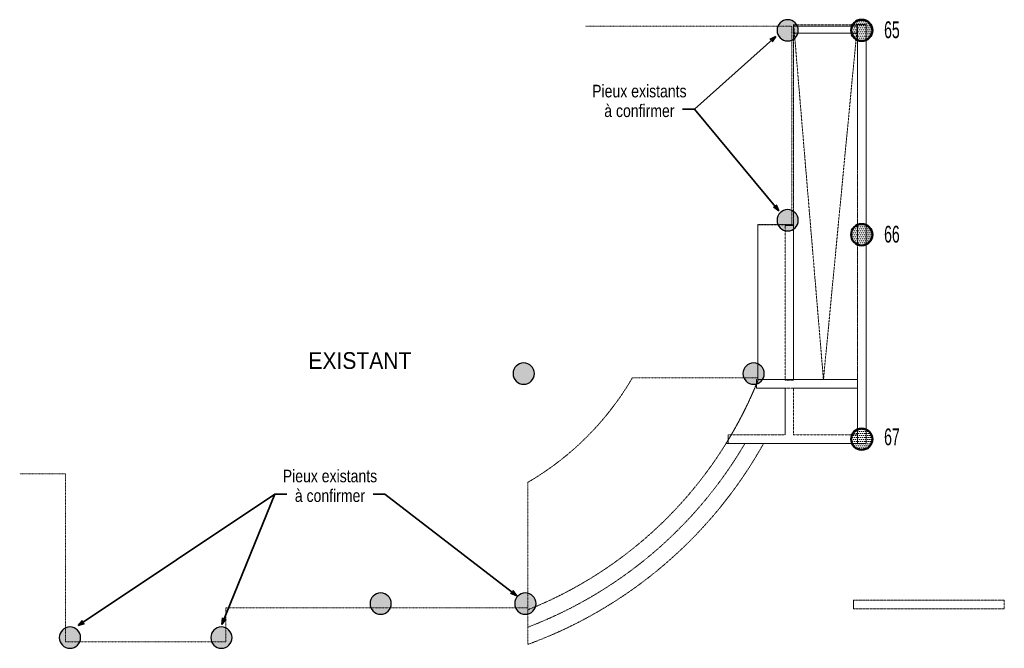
# Model space of a CAD drawing. Header units: millimetres. Extents: x 8384 to 95751, y -2190 to 79170.
# Tile 5 of 5: x 72622 to 95751, y -2190 to 12570. Entities that reach past the tile are written whole.
import ezdxf

# ---------------------------------------------------------------- set-up
doc = ezdxf.new("R2010")
doc.units = ezdxf.units.MM
doc.linetypes.add('Caché', pattern=[7.14375, 4.7625, -2.38125])
doc.linetypes.add('Tiret', pattern=[6.35, 3.175, -3.175])
for name, color, linetype, lineweight in [('A-ANNO-NOTE', 131, 'Continuous', 15), ('A-DETL-HDLN', 90, 'Tiret', 20), ('A-DETL-THIN', 151, 'Continuous', 20), ('A-FLOR', 192, 'Continuous', 15), ('A-WALL', 113, 'Continuous', 20), ('G-ANNO-TEXT', 231, 'Continuous', 15), ('S-BEAM', 12, 'Continuous', 15), ('S-FNDN', 32, 'Continuous', 20)]:
    doc.layers.add(name, color=color, linetype=linetype, lineweight=lineweight)
doc.styles.add('Arial_1', font='arial.ttf', dxfattribs={"width": 0.6, "height": 393.413174})
doc.styles.add('Arial_2', font='arial.ttf', dxfattribs={"width": 0.8, "height": 295.05988})
doc.styles.add('Arial_3', font='arial.ttf', dxfattribs={"width": 0.9, "height": 393.413174})
pattern_1 = [(0, (51682.82, 232.937), (23.812, 47.625), [3.353, -44.272])]

# ---------------------------------------------------------------- blocks, each defined once
blk = doc.blocks.new('14_03_N805-APD-Maquette existant_rvt-2-PIEUX - Rampe extérieure')
at = {"layer": 'S-FNDN', "lineweight": 15}
h = blk.add_hatch(color=8, dxfattribs=at)
edge = h.paths.add_edge_path(flags=0)
edge.add_arc((39849, 12320), 250, 0, 180)
edge.add_arc((39849, 12320), 250, 180, 360)
h = blk.add_hatch(color=8, dxfattribs=at)
edge = h.paths.add_edge_path(flags=0)
edge.add_arc((39849, 7860), 250, 0, 180)
edge.add_arc((39849, 7860), 250, 180, 360)
h = blk.add_hatch(color=8, dxfattribs=at)
edge = h.paths.add_edge_path(flags=0)
edge.add_arc((33650, 4260), 250, 0, 180)
edge.add_arc((33650, 4260), 250, 180, 360)
h = blk.add_hatch(color=8, dxfattribs=at)
edge = h.paths.add_edge_path(flags=0)
edge.add_arc((39049, 4260), 250, 0, 180)
edge.add_arc((39049, 4260), 250, 180, 360)
h = blk.add_hatch(color=8, dxfattribs=at)
edge = h.paths.add_edge_path(flags=0)
edge.add_arc((30289, -1140), 250, 0, 180)
edge.add_arc((30289, -1140), 250, 180, 360)
h = blk.add_hatch(color=8, dxfattribs=at)
edge = h.paths.add_edge_path(flags=0)
edge.add_arc((33689, -1140), 250, 0, 180)
edge.add_arc((33689, -1140), 250, 180, 360)
h = blk.add_hatch(color=8, dxfattribs=at)
edge = h.paths.add_edge_path(flags=0)
edge.add_arc((22989, -1940), 250, 0, 180)
edge.add_arc((22989, -1940), 250, 180, 360)
h = blk.add_hatch(color=8, dxfattribs=at)
edge = h.paths.add_edge_path(flags=0)
edge.add_arc((26549, -1940), 250, 0, 180)
edge.add_arc((26549, -1940), 250, 180, 360)
at = {"layer": 'S-FNDN', "color": 55, "lineweight": 25}
for centre, start, end in [((39849, 12320), 0, 180), ((39849, 12320), 180, 0), ((39849, 7860), 0, 180), ((39849, 7860), 180, 0), ((33650, 4260), 0, 180), ((39049, 4260), 0, 180), ((33650, 4260), 180, 360), ((39049, 4260), 180, 360), ((30289, -1140), 0, 180), ((33689, -1140), 0, 180), ((30289, -1140), 180, 360), ((33689, -1140), 180, 360), ((22989, -1940), 0, 180), ((26549, -1940), 0, 180), ((22989, -1940), 180, 360), ((26549, -1940), 180, 360)]:
    blk.add_arc(centre, 250, start, end, dxfattribs=at)

msp = doc.modelspace()

# ---------------------------------------------------------------- hatches: boundary and pattern name
at = {"layer": 'S-FNDN', "lineweight": 15}
h = msp.add_hatch(dxfattribs=at)
h.set_pattern_fill('FP_15', color=256, style=0, pattern_type=2)
h.set_pattern_definition(pattern_1)
edge = h.paths.add_edge_path(flags=0)
edge.add_arc((92403, 12320), 250, 0, 180)
edge.add_arc((92403, 12320), 250, 180, 360)
h = msp.add_hatch(dxfattribs=at)
h.set_pattern_fill('FP_15', color=256, style=0, pattern_type=2)
h.set_pattern_definition(pattern_1)
edge = h.paths.add_edge_path(flags=0)
edge.add_arc((92403, 7520), 250, 0, 180)
edge.add_arc((92403, 7520), 250, 180, 360)
h = msp.add_hatch(dxfattribs=at)
h.set_pattern_fill('FP_15', color=256, style=0, pattern_type=2)
h.set_pattern_definition(pattern_1)
edge = h.paths.add_edge_path(flags=0)
edge.add_arc((92403, 2720), 250, 0, 180)
edge.add_arc((92403, 2720), 250, 180, 360)

# ---------------------------------------------------------------- linework, layer by layer
at = {"layer": 'A-DETL-HDLN'}
for p, q in [((85912, 12420), (90752, 12420)), ((90762, 12420), (90762, 7760)), ((90762, 7760), (89962, 7760)), ((89962, 7760), (89962, 4160)), ((89962, 4160), (87014, 4160)), ((73702, 1910), (72622, 1910)), ((73702, -2040), (73702, 1910)), ((84562, 1708), (84562, -1240)), ((77462, -1240), (77462, -2040)), ((77462, -1240), (84562, -1240)), ((84562, -1240), (84562, -2098)), ((77462, -2040), (73702, -2040))]:
    msp.add_line(p, q, dxfattribs=at)
for centre, radius, start, end in [((81102, 7620), 6850, 300.3386, 329.6614), ((80968, 7724), 9699, 291.8154, 338.1846), ((80968, 7724), 10459, 290.0996, 330.7886), ((80968, 7724), 10079, 290.9533, 329.5735)]:
    msp.add_arc(centre, radius, start, end, dxfattribs=at)
at = {"layer": 'A-DETL-THIN', "linetype": 'Caché', "lineweight": 9}
for p, q in [((90803, 12460), (91503, 4120)), ((91503, 4120), (92303, 12460))]:
    msp.add_line(p, q, dxfattribs=at)
at = {"layer": 'A-FLOR', "linetype": 'Caché', "lineweight": 9}
for p, q in [((90802, 12419), (92303, 12419)), ((90802, 4119), (90802, 12419)), ((90802, 12419), (90802, 4119)), ((92303, 12419), (90802, 12419)), ((92303, 12419), (92303, 4119)), ((92303, 4119), (92303, 12419)), ((89963, 4120), (89963, 7750)), ((89963, 7750), (90803, 7750)), ((90803, 7750), (89963, 7750)), ((89963, 7750), (89963, 4120)), ((90803, 7750), (90803, 4120)), ((90803, 4120), (90803, 7750)), ((90803, 4120), (89963, 4120)), ((89963, 4120), (90602, 4120)), ((89973, 4120), (92303, 4120)), ((90802, 4120), (89973, 4120)), ((92303, 4120), (90602, 4120)), ((90803, 4120), (90802, 4120)), ((92303, 4119), (90802, 4119)), ((90802, 4119), (92303, 4119)), ((92303, 4120), (92303, 2620)), ((92303, 2620), (92303, 4120)), ((92303, 2620), (89215, 2620)), ((89215, 2620), (92303, 2620))]:
    msp.add_line(p, q, dxfattribs=at)
at = {"layer": 'A-FLOR', "linetype": 'Caché', "lineweight": 9, "flags": 128}
for points in [[(89336, 2820), (89479, 3072), (89614, 3328), (89741, 3589), (89861, 3853), (89973, 4120)], [(89264, 2699), (89300, 2759), (89336, 2820)], [(89215, 2620), (89240, 2659), (89264, 2699)]]:
    msp.add_lwpolyline(points, dxfattribs=at)
at = {"layer": 'A-FLOR', "linetype": 'Caché', "lineweight": 9}
msp.add_arc((80968, 7724), 9699, 328.2459, 338.1863, dxfattribs=at)
at = {"layer": 'A-WALL', "linetype": 'Caché', "lineweight": 9}
for p, q in [((92303, 2620), (92303, 12460)), ((92303, 12460), (92303, 12419)), ((92303, 12460), (92503, 12460)), ((92303, 12460), (92503, 12460)), ((92503, 12450), (92503, 12460)), ((92503, 12460), (92503, 2620)), ((92503, 2620), (92303, 2620)), ((92503, 2620), (92315, 2620)), ((92503, 2620), (92503, 2622)), ((92211, -1062), (95751, -1062)), ((95751, -1062), (92211, -1062)), ((92211, -1262), (92211, -1062)), ((92211, -1062), (92211, -1262)), ((95751, -1062), (95751, -1262)), ((95751, -1062), (95751, -1262)), ((92211, -1262), (95751, -1262)), ((95751, -1262), (92211, -1262))]:
    msp.add_line(p, q, dxfattribs=at)
at = {"layer": 'G-ANNO-TEXT', "color": 7, "lineweight": 35}
for p, q in [((90382, 12178), (88471, 10469)), ((90382, 12178), (90244, 12108)), ((90382, 12178), (90297, 12048)), ((88471, 10469), (88192, 10469)), ((90458, 8082), (88471, 10469)), ((90458, 8082), (90332, 8172)), ((90458, 8082), (90393, 8223)), ((73998, -1657), (78618, 1431)), ((77367, -1630), (78618, 1431)), ((78618, 1431), (78897, 1431)), ((81202, 1431), (80923, 1431)), ((84297, -956), (81202, 1431)), ((84297, -956), (84154, -896)), ((84297, -956), (84203, -832)), ((73998, -1657), (74100, -1540)), ((73998, -1657), (74145, -1607)), ((77367, -1630), (77387, -1476)), ((77367, -1630), (77461, -1506))]:
    msp.add_line(p, q, dxfattribs=at)
at = {"layer": 'S-BEAM', "color": 31, "linetype": 'Caché', "lineweight": 9}
for p, q in [((90803, 12450), (90803, 12250)), ((90803, 12419), (90803, 12450)), ((90803, 12450), (92503, 12450)), ((90803, 12450), (92503, 12450)), ((90803, 12250), (90803, 12419)), ((90803, 12419), (92303, 12419)), ((92303, 12419), (90803, 12419)), ((92303, 12419), (92303, 12250)), ((92503, 12450), (92503, 12250)), ((92303, 12250), (90803, 12250)), ((90803, 12250), (92303, 12250)), ((92303, 12250), (92303, 9097)), ((92503, 12250), (92503, 9097)), ((92303, 9097), (92303, 2622)), ((92503, 9097), (92503, 2622)), ((90802, 7739), (90602, 7739)), ((90602, 7739), (90802, 7739)), ((90602, 4120), (90602, 7739)), ((90602, 4120), (90602, 7739)), ((90802, 4120), (90802, 7739)), ((90802, 4120), (90802, 7739)), ((89930, 3920), (89930, 4120)), ((89930, 4120), (89930, 3920)), ((89930, 4120), (90602, 4120)), ((89930, 4120), (90802, 4120)), ((90802, 4120), (90602, 4120)), ((90602, 4120), (90602, 4107)), ((90602, 4120), (90802, 4120)), ((90802, 4120), (90602, 4120)), ((90602, 4120), (90602, 4107)), ((90802, 4107), (90602, 4107)), ((90802, 4107), (90602, 4107)), ((90802, 4120), (92303, 4120)), ((90802, 4120), (92303, 4120)), ((90802, 4119), (90802, 4120)), ((90802, 4119), (90802, 4120)), ((90802, 4107), (90802, 4120)), ((90802, 4120), (90802, 4107)), ((92303, 4119), (90802, 4119)), ((92303, 4119), (90802, 4119)), ((92303, 4120), (92303, 3920)), ((92303, 4119), (92303, 4120)), ((92303, 3920), (92303, 4119)), ((92303, 3920), (89930, 3920)), ((89930, 3920), (90602, 3920)), ((90602, 2820), (90602, 3920)), ((90602, 3920), (90602, 2820)), ((90802, 3920), (90602, 3920)), ((90802, 3920), (92303, 3920)), ((90802, 3920), (90802, 2820)), ((90802, 3920), (90802, 2820)), ((89264, 2820), (89264, 2620)), ((89264, 2699), (89264, 2820)), ((89264, 2820), (90602, 2820)), ((89264, 2820), (89336, 2820)), ((89336, 2820), (90602, 2820)), ((90802, 2820), (92303, 2820)), ((90802, 2820), (92303, 2820)), ((92303, 2820), (92303, 2622)), ((92303, 2620), (92303, 2820)), ((89264, 2620), (89264, 2699)), ((92303, 2620), (89264, 2620)), ((89264, 2620), (92315, 2620)), ((92303, 2622), (92503, 2622)), ((92303, 2622), (92315, 2622)), ((92503, 2622), (92315, 2622)), ((92315, 2620), (92315, 2622)), ((92315, 2622), (92315, 2620))]:
    msp.add_line(p, q, dxfattribs=at)
msp.add_arc((80968, 7724), 9699, 328.7938, 329.6252, dxfattribs=at)
msp.add_arc((80968, 7724), 9699, 328.7938, 329.6252, dxfattribs=at)
at = {"layer": 'S-FNDN', "lineweight": 50}
for centre, start, end in [((92403, 12320), 0, 180), ((92403, 12320), 180, 360), ((92403, 7520), 0, 180), ((92403, 7520), 180, 360), ((92403, 2720), 0, 180), ((92403, 2720), 180, 360)]:
    msp.add_arc(centre, 250, start, end, dxfattribs=at)

# ---------------------------------------------------------------- block references
at = {"lineweight": 5}
msp.add_blockref('14_03_N805-APD-Maquette existant_rvt-2-PIEUX - Rampe extérieure', (50813, 0), dxfattribs=at)

# ---------------------------------------------------------------- texts
at = {"layer": 'A-ANNO-NOTE', "char_height": 393.4, "width": 432, "attachment_point": 2, "line_spacing_factor": 0.938532, "style": 'Arial_1'}
for s, insert in [('65', (93111, 12531)), ('66', (93111, 7731)), ('67', (93111, 2971))]:
    msp.add_mtext(s, dxfattribs=dict(at, insert=insert))
at = {"layer": 'G-ANNO-TEXT', "color": 7, "lineweight": 35, "char_height": 295.06, "width": 2613.6, "attachment_point": 2, "line_spacing_factor": 0.938532, "style": 'Arial_2'}
for insert in [(87179, 11041), (79910, 2003)]:
    msp.add_mtext('Pieux existants\\Pà confirmer', dxfattribs=dict(at, insert=insert))
at = {"layer": 'G-ANNO-TEXT', "color": 7, "insert": (79404, 4763), "char_height": 393.4, "width": 2851.2, "attachment_point": 1, "line_spacing_factor": 0.938532, "style": 'Arial_3'}
msp.add_mtext('EXISTANT', dxfattribs=at)

doc.saveas('drawing.dxf')
